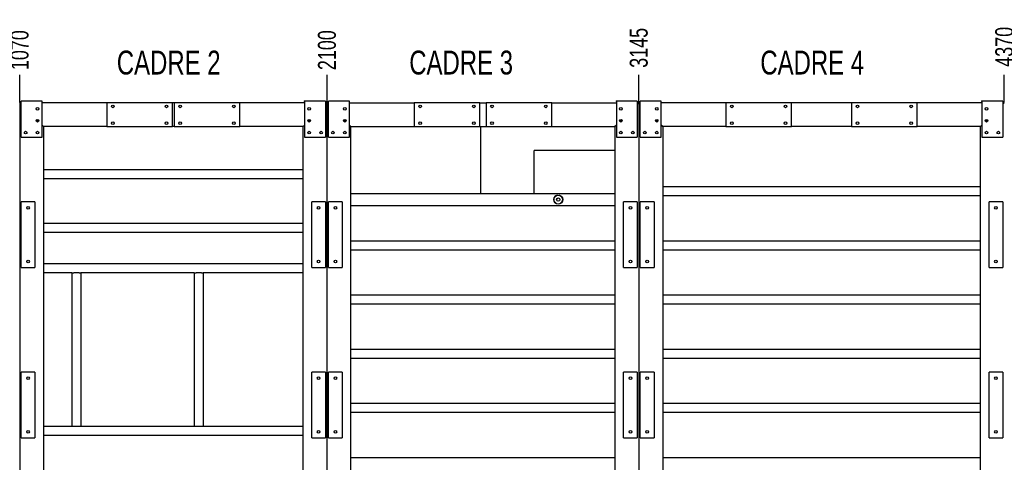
# Model space of a CAD drawing. Header units: millimetres. Extents: x 5 to 1226, y 5 to 415.
# Tile 4 of 61: x 93 to 258, y 144 to 219. Entities that reach past the tile are written whole.
import ezdxf

# ---------------------------------------------------------------- set-up
doc = ezdxf.new("R2010")
doc.units = ezdxf.units.MM
doc.header["$PDSIZE"] = -1
for name, color, linetype in [('COTES', 1, 'Continuous'), ('NOTES', 6, 'Continuous'), ('TRAIT-FINS', 9, 'Continuous')]:
    doc.layers.add(name, color=color, linetype=linetype)
doc.layers.add('TRAIT-FORT', color=4, linetype='Continuous', lineweight=25)
doc.styles.add('SLDTEXTSTYLE0', font='TXT', dxfattribs={"width": 0.75})
doc.dimstyles.new('SLDDIMSTYLE2', dxfattribs={"dimtxt": 3, "dimasz": 2, "dimexe": 0, "dimexo": 0.0625, "dimgap": 0.75, "dimtad": 0, "dimtih": 1, "dimtoh": 1, "dimdec": 0, "dimlfac": 20, "dimrnd": 1e-09, "dimzin": 12, "dimdsep": 46, "dimtxsty": 'SLDTEXTSTYLE0', "dimsah": 1, "dimcen": 0.09, "dimadec": 0, "dimazin": 3, "dimtfac": 1, "dimtdec": 0, "dimtofl": 0, "dimtmove": 0, "dimatfit": 3, "dimfxl": 1, "dimfrac": 2, "dimtolj": 1, "dimtzin": 12, "dimarcsym": 0})

# ---------------------------------------------------------------- blocks, each defined once
blk = doc.blocks.new('_D_100')
at = {"layer": 'COTES', "color": 0, "lineweight": -2, "transparency": 16777216}
blk.add_line((92.66, 204.8), (92.66, 209.44), dxfattribs=at)
at = {"layer": 'Defpoints', "color": 0, "transparency": 16777216}
for p in [(92.66, 209.44), (39.16, 204.74), (92.66, 204.74)]:
    blk.add_point(p, dxfattribs=at)
at = {"layer": 'COTES', "color": 0, "transparency": 16777216, "insert": (92.66, 213.56), "char_height": 3, "attachment_point": 5, "rotation": 90, "style": 'SLDTEXTSTYLE0'}
blk.add_mtext('\\A1;1070', dxfattribs=at)
blk = doc.blocks.new('_D_101')
at = {"layer": 'COTES', "color": 0, "lineweight": -2, "transparency": 16777216}
blk.add_line((144.16, 204.8), (144.16, 209.44), dxfattribs=at)
at = {"layer": 'Defpoints', "color": 0, "transparency": 16777216}
for p in [(144.16, 209.44), (39.16, 204.74), (144.16, 204.74)]:
    blk.add_point(p, dxfattribs=at)
at = {"layer": 'COTES', "color": 0, "transparency": 16777216, "insert": (144.16, 213.56), "char_height": 3, "attachment_point": 5, "rotation": 90, "style": 'SLDTEXTSTYLE0'}
blk.add_mtext('\\A1;2100', dxfattribs=at)
blk = doc.blocks.new('_D_102')
at = {"layer": 'COTES', "color": 0, "lineweight": -2, "transparency": 16777216}
blk.add_line((196.41, 204.8), (196.41, 209.44), dxfattribs=at)
at = {"layer": 'Defpoints', "color": 0, "transparency": 16777216}
for p in [(196.41, 209.44), (39.16, 204.74), (196.41, 204.74)]:
    blk.add_point(p, dxfattribs=at)
at = {"layer": 'COTES', "color": 0, "transparency": 16777216, "insert": (196.41, 213.94), "char_height": 3, "attachment_point": 5, "rotation": 90, "style": 'SLDTEXTSTYLE0'}
blk.add_mtext('\\A1;3145', dxfattribs=at)
blk = doc.blocks.new('_D_103')
at = {"layer": 'COTES', "color": 0, "lineweight": -2, "transparency": 16777216}
blk.add_line((257.66, 204.8), (257.66, 209.44), dxfattribs=at)
at = {"layer": 'Defpoints', "color": 0, "transparency": 16777216}
for p in [(257.66, 209.44), (39.16, 204.74), (257.66, 204.74)]:
    blk.add_point(p, dxfattribs=at)
at = {"layer": 'COTES', "color": 0, "transparency": 16777216, "insert": (257.66, 214.12), "char_height": 3, "attachment_point": 5, "rotation": 90, "style": 'SLDTEXTSTYLE0'}
blk.add_mtext('\\A1;4370', dxfattribs=at)
blk = doc.blocks.new('_D_104')
at = {"layer": 'COTES', "color": 0, "lineweight": -2, "transparency": 16777216}
blk.add_line((312.16, 204.8), (312.16, 209.44), dxfattribs=at)
at = {"layer": 'Defpoints', "color": 0, "transparency": 16777216}
for p in [(312.16, 209.44), (39.16, 204.74), (312.16, 204.74)]:
    blk.add_point(p, dxfattribs=at)
at = {"layer": 'COTES', "color": 0, "transparency": 16777216, "insert": (312.16, 214.12), "char_height": 3, "attachment_point": 5, "rotation": 90, "style": 'SLDTEXTSTYLE0'}
blk.add_mtext('\\A1;5460', dxfattribs=at)
blk = doc.blocks.new('_D_105')
at = {"layer": 'COTES', "color": 0, "lineweight": -2, "transparency": 16777216}
blk.add_line((366.16, 204.8), (366.16, 209.44), dxfattribs=at)
at = {"layer": 'Defpoints', "color": 0, "transparency": 16777216}
for p in [(366.16, 209.44), (39.16, 204.74), (366.16, 204.74)]:
    blk.add_point(p, dxfattribs=at)
at = {"layer": 'COTES', "color": 0, "transparency": 16777216, "insert": (366.16, 214.12), "char_height": 3, "attachment_point": 5, "rotation": 90, "style": 'SLDTEXTSTYLE0'}
blk.add_mtext('\\A1;6540', dxfattribs=at)

msp = doc.modelspace()

# ---------------------------------------------------------------- linework, layer by layer
at = {"layer": 'TRAIT-FINS'}
msp.add_circle((182.905, 188.5232), 0.75, dxfattribs=at)
at = {"layer": 'TRAIT-FORT', "lineweight": 25}
for p, q in [((92.9082, 204.7383), (92.6582, 204.7383)), ((92.9082, 204.4883), (92.6582, 204.7383)), ((92.6582, 204.7383), (92.6582, 61.2383)), ((92.6582, 204.7383), (92.9082, 204.4883)), ((96.4082, 204.9883), (92.9082, 204.9883)), ((92.9082, 198.9883), (92.9082, 204.9883)), ((96.4082, 198.9883), (96.4082, 204.9883)), ((107.2582, 204.7383), (96.4082, 204.7383)), ((118.2582, 204.7383), (107.2582, 204.7383)), ((107.2582, 204.7383), (107.2582, 200.7383)), ((118.5582, 204.7383), (118.2582, 204.7383)), ((118.2582, 200.7383), (118.2582, 204.7383)), ((129.5582, 204.7383), (118.5582, 204.7383)), ((118.5582, 204.7383), (118.5582, 200.7383)), ((140.4082, 204.7383), (129.5582, 204.7383)), ((129.5582, 200.7383), (129.5582, 204.7383)), ((140.4082, 204.9883), (140.4082, 198.9883)), ((143.9082, 204.9883), (140.4082, 204.9883)), ((143.9082, 204.9883), (143.9082, 198.9883)), ((144.1582, 204.7383), (143.9082, 204.7383)), ((144.1582, 204.7383), (143.9082, 204.4883)), ((143.9082, 204.4883), (144.1582, 204.7383)), ((144.4082, 204.4883), (144.1582, 204.7383)), ((144.1582, 204.7383), (144.4082, 204.7383)), ((144.1582, 61.2383), (144.1582, 204.7383)), ((144.1582, 204.7383), (144.4082, 204.4883)), ((147.9082, 204.9883), (144.4082, 204.9883)), ((144.4082, 198.9883), (144.4082, 204.9883)), ((147.9082, 198.9883), (147.9082, 204.9883)), ((147.9082, 204.7383), (158.7582, 204.7383)), ((158.7582, 204.7383), (158.7582, 200.7383)), ((169.7582, 204.7383), (158.7582, 204.7383)), ((169.7582, 204.7383), (170.8082, 204.7383)), ((169.7582, 200.7383), (169.7582, 204.7383)), ((181.8082, 204.7383), (170.8082, 204.7383)), ((170.8082, 204.7383), (170.8082, 200.7383)), ((181.8082, 204.7383), (192.6582, 204.7383)), ((181.8082, 200.7383), (181.8082, 204.7383)), ((192.6582, 204.9883), (192.6582, 198.9883)), ((196.1582, 204.9883), (192.6582, 204.9883)), ((196.1582, 204.9883), (196.1582, 198.9883)), ((196.1582, 204.7383), (196.4082, 204.7383)), ((196.4082, 204.7383), (196.1582, 204.4883)), ((196.1582, 204.4883), (196.4082, 204.7383)), ((196.6582, 204.7383), (196.4082, 204.7383)), ((196.6582, 204.4883), (196.4082, 204.7383)), ((196.4082, 204.7383), (196.4082, 61.2383)), ((196.4082, 204.7383), (196.6582, 204.4883)), ((200.1582, 204.9883), (196.6582, 204.9883)), ((196.6582, 198.9883), (196.6582, 204.9883)), ((200.1582, 198.9883), (200.1582, 204.9883)), ((211.0082, 204.7383), (200.1582, 204.7383)), ((211.0082, 204.7383), (211.0082, 200.7383)), ((222.0082, 204.7383), (211.0082, 204.7383)), ((232.0582, 204.7383), (222.0082, 204.7383)), ((222.0082, 200.7383), (222.0082, 204.7383)), ((243.0582, 204.7383), (232.0582, 204.7383)), ((232.0582, 204.7383), (232.0582, 200.7383)), ((253.9082, 204.7383), (243.0582, 204.7383)), ((243.0582, 200.7383), (243.0582, 204.7383)), ((253.9082, 204.9883), (253.9082, 198.9883)), ((257.4082, 204.9883), (253.9082, 204.9883)), ((257.4082, 204.9883), (257.4082, 198.9883)), ((257.4082, 204.4883), (257.6582, 204.7383)), ((257.6582, 204.7383), (257.4082, 204.7383)), ((257.6582, 204.7383), (257.4082, 204.4883)), ((95.8173, 201.5792), (95.4991, 201.8974)), ((141.3173, 201.8974), (140.9991, 201.5792)), ((147.3173, 201.5792), (146.9991, 201.8974)), ((193.5673, 201.8974), (193.2491, 201.5792)), ((199.5673, 201.5792), (199.2491, 201.8974)), ((254.4991, 201.5792), (254.8173, 201.8974)), ((96.6582, 200.7383), (96.4082, 200.9883)), ((96.4082, 200.9883), (96.6582, 200.7383)), ((107.2582, 200.7383), (96.6582, 200.7383)), ((96.6582, 200.7383), (96.6582, 135.9883)), ((107.2582, 200.7383), (118.2582, 200.7383)), ((118.5582, 200.7383), (118.2582, 200.7383)), ((118.5582, 200.7383), (129.5582, 200.7383)), ((140.1582, 200.7383), (129.5582, 200.7383)), ((140.4082, 200.9883), (140.1582, 200.7383)), ((140.1582, 200.7383), (140.4082, 200.9883)), ((140.1582, 135.9883), (140.1582, 200.7383)), ((148.1582, 200.7383), (147.9082, 200.9883)), ((147.9082, 200.9883), (148.1582, 200.7383)), ((148.1582, 200.7383), (158.7582, 200.7383)), ((148.1582, 189.5256), (148.1582, 200.7383)), ((158.7582, 200.7383), (169.7582, 200.7383)), ((169.7582, 200.7383), (170.8082, 200.7383)), ((169.9082, 189.5383), (169.9082, 200.7383)), ((170.8082, 200.7383), (181.8082, 200.7383)), ((181.8082, 200.7383), (192.4082, 200.7383)), ((192.6582, 200.9883), (192.4082, 200.7383)), ((192.4082, 200.7383), (192.6582, 200.9883)), ((192.4082, 200.7383), (192.4082, 189.5256)), ((200.4082, 200.7383), (200.1582, 200.9883)), ((200.1582, 200.9883), (200.4082, 200.7383)), ((211.0082, 200.7383), (200.4082, 200.7383)), ((200.4082, 200.7383), (200.4082, 135.9883)), ((211.0082, 200.7383), (222.0082, 200.7383)), ((232.0582, 200.7383), (222.0082, 200.7383)), ((232.0582, 200.7383), (243.0582, 200.7383)), ((253.6582, 200.7383), (243.0582, 200.7383)), ((253.6582, 200.7383), (253.9082, 200.9883)), ((253.9082, 200.9883), (253.6582, 200.7383)), ((253.6582, 135.9883), (253.6582, 200.7383)), ((92.9082, 198.9883), (96.4082, 198.9883)), ((140.4082, 198.9883), (143.9082, 198.9883)), ((144.4082, 198.9883), (147.9082, 198.9883)), ((192.6582, 198.9883), (196.1582, 198.9883)), ((196.6582, 198.9883), (200.1582, 198.9883)), ((253.9082, 198.9883), (257.4082, 198.9883)), ((192.4082, 196.7383), (178.8582, 196.7383)), ((178.8582, 189.5383), (178.8582, 196.7383)), ((140.1582, 193.4883), (96.6582, 193.4883)), ((140.1582, 191.9883), (96.6582, 191.9883)), ((253.6582, 190.645), (200.4082, 190.645)), ((95.2082, 188.1383), (92.9082, 188.1383)), ((92.9082, 177.1383), (92.9082, 188.1383)), ((95.2082, 188.1383), (95.2082, 177.1383)), ((141.6082, 177.1383), (141.6082, 188.1383)), ((143.9082, 188.1383), (141.6082, 188.1383)), ((143.9082, 188.1383), (143.9082, 177.1383)), ((146.7082, 188.1383), (144.4082, 188.1383)), ((144.4082, 177.1383), (144.4082, 188.1383)), ((146.7082, 188.1383), (146.7082, 177.1383)), ((148.1582, 189.5383), (192.4082, 189.5383)), ((148.1582, 189.1383), (148.1582, 189.5256)), ((148.1582, 187.9383), (148.1582, 189.1383)), ((192.4082, 189.5256), (192.4082, 189.1383)), ((192.4082, 189.1383), (192.4082, 187.9383)), ((196.1582, 188.1383), (193.8582, 188.1383)), ((193.8582, 177.1383), (193.8582, 188.1383)), ((196.1582, 188.1383), (196.1582, 177.1383)), ((198.9582, 188.1383), (196.6582, 188.1383)), ((196.6582, 177.1383), (196.6582, 188.1383)), ((198.9582, 188.1383), (198.9582, 177.1383)), ((253.6582, 189.145), (200.4082, 189.145)), ((257.4082, 188.1383), (255.1082, 188.1383)), ((255.1082, 177.1383), (255.1082, 188.1383)), ((257.4082, 188.1383), (257.4082, 177.1383)), ((148.1582, 187.551), (148.1582, 187.9383)), ((148.1582, 135.9883), (148.1582, 187.551)), ((148.1582, 187.5383), (192.4082, 187.5383)), ((183.3744, 187.9383), (183.3206, 187.9059)), ((192.4082, 187.9383), (192.4082, 187.551)), ((192.4082, 187.551), (192.4082, 135.9883)), ((140.1582, 184.4883), (96.6582, 184.4883)), ((140.1582, 182.9883), (96.6582, 182.9883)), ((192.4082, 181.5636), (148.1582, 181.5636)), ((253.6582, 181.5636), (200.4082, 181.5636)), ((192.4082, 180.0636), (148.1582, 180.0636)), ((253.6582, 180.0636), (200.4082, 180.0636)), ((92.9082, 177.1383), (95.2082, 177.1383)), ((140.1582, 177.7383), (96.6582, 177.7383)), ((141.6082, 177.1383), (143.9082, 177.1383)), ((144.4082, 177.1383), (146.7082, 177.1383)), ((193.8582, 177.1383), (196.1582, 177.1383)), ((196.6582, 177.1383), (198.9582, 177.1383)), ((255.1082, 177.1383), (257.4082, 177.1383)), ((101.4082, 176.2383), (96.6582, 176.2383)), ((101.4082, 176.2383), (101.4082, 150.4883)), ((101.4082, 176.2383), (101.7082, 176.2383)), ((102.6082, 176.2383), (101.7082, 176.2383)), ((102.6082, 176.2383), (102.9082, 176.2383)), ((121.9082, 176.2383), (102.9082, 176.2383)), ((102.9082, 176.2383), (102.9082, 150.4883)), ((121.9082, 176.2383), (121.9082, 150.4883)), ((121.9082, 176.2383), (122.2082, 176.2383)), ((123.1082, 176.2383), (122.2082, 176.2383)), ((123.1082, 176.2383), (123.4082, 176.2383)), ((140.1582, 176.2383), (123.4082, 176.2383)), ((123.4082, 176.2383), (123.4082, 150.4883)), ((192.4082, 172.4823), (148.1582, 172.4823)), ((253.6582, 172.4823), (200.4082, 172.4823)), ((192.4082, 170.9823), (148.1582, 170.9823)), ((253.6582, 170.9823), (200.4082, 170.9823)), ((192.4082, 163.401), (148.1582, 163.401)), ((253.6582, 163.401), (200.4082, 163.401)), ((192.4082, 161.901), (148.1582, 161.901)), ((253.6582, 161.901), (200.4082, 161.901)), ((95.2082, 159.5883), (92.9082, 159.5883)), ((92.9082, 148.5883), (92.9082, 159.5883)), ((95.2082, 159.5883), (95.2082, 148.5883)), ((141.6082, 148.5883), (141.6082, 159.5883)), ((143.9082, 159.5883), (141.6082, 159.5883)), ((143.9082, 159.5883), (143.9082, 148.5883)), ((146.7082, 159.5883), (144.4082, 159.5883)), ((144.4082, 148.5883), (144.4082, 159.5883)), ((146.7082, 159.5883), (146.7082, 148.5883)), ((193.8582, 148.5883), (193.8582, 159.5883)), ((196.1582, 159.5883), (193.8582, 159.5883)), ((196.1582, 159.5883), (196.1582, 148.5883)), ((196.6582, 148.5883), (196.6582, 159.5883)), ((198.9582, 159.5883), (196.6582, 159.5883)), ((198.9582, 159.5883), (198.9582, 148.5883)), ((255.1082, 148.5883), (255.1082, 159.5883)), ((257.4082, 159.5883), (255.1082, 159.5883)), ((257.4082, 159.5883), (257.4082, 148.5883)), ((192.4082, 154.3196), (148.1582, 154.3196)), ((253.6582, 154.3196), (200.4082, 154.3196)), ((192.4082, 152.8196), (148.1582, 152.8196)), ((253.6582, 152.8196), (200.4082, 152.8196)), ((101.4082, 150.4883), (96.6582, 150.4883)), ((101.7082, 150.4883), (101.4082, 150.4883)), ((102.6082, 150.4883), (101.7082, 150.4883)), ((102.9082, 150.4883), (102.6082, 150.4883)), ((121.9082, 150.4883), (102.9082, 150.4883)), ((122.2082, 150.4883), (121.9082, 150.4883)), ((123.1082, 150.4883), (122.2082, 150.4883)), ((123.4082, 150.4883), (123.1082, 150.4883)), ((140.1582, 150.4883), (123.4082, 150.4883)), ((92.9082, 148.5883), (95.2082, 148.5883)), ((140.1582, 148.9883), (96.6582, 148.9883)), ((141.6082, 148.5883), (143.9082, 148.5883)), ((144.4082, 148.5883), (146.7082, 148.5883)), ((193.8582, 148.5883), (196.1582, 148.5883)), ((196.6582, 148.5883), (198.9582, 148.5883)), ((255.1082, 148.5883), (257.4082, 148.5883)), ((192.4082, 145.2383), (148.1582, 145.2383)), ((253.6582, 145.2383), (200.4082, 145.2383))]:
    msp.add_line(p, q, dxfattribs=at)
for centre, radius in [((95.6582, 203.7383), 0.225), ((108.2582, 204.1383), 0.225), ((117.2582, 204.1383), 0.225), ((119.5582, 204.1383), 0.225), ((128.5582, 204.1383), 0.225), ((141.1582, 203.7383), 0.225), ((147.1582, 203.7383), 0.225), ((159.7582, 204.1383), 0.225), ((168.7582, 204.1383), 0.225), ((171.8082, 204.1383), 0.225), ((180.8082, 204.1383), 0.225), ((193.4082, 203.7383), 0.225), ((199.4082, 203.7383), 0.225), ((212.0082, 204.1383), 0.225), ((221.0082, 204.1383), 0.225), ((233.0582, 204.1383), 0.225), ((242.0582, 204.1383), 0.225), ((254.6582, 203.7383), 0.225), ((95.6582, 201.7383), 0.225), ((108.2582, 201.3383), 0.225), ((117.2582, 201.3383), 0.225), ((119.5582, 201.3383), 0.225), ((128.5582, 201.3383), 0.225), ((141.1582, 201.7383), 0.225), ((147.1582, 201.7383), 0.225), ((159.7582, 201.3383), 0.225), ((168.7582, 201.3383), 0.225), ((171.8082, 201.3383), 0.225), ((180.8082, 201.3383), 0.225), ((193.4082, 201.7383), 0.225), ((199.4082, 201.7383), 0.225), ((212.0082, 201.3383), 0.225), ((221.0082, 201.3383), 0.225), ((233.0582, 201.3383), 0.225), ((242.0582, 201.3383), 0.225), ((254.6582, 201.7383), 0.225), ((93.6582, 199.7383), 0.225), ((95.6582, 199.7383), 0.225), ((141.1582, 199.7383), 0.225), ((143.1582, 199.7383), 0.225), ((145.1582, 199.7383), 0.225), ((147.1582, 199.7383), 0.225), ((193.4082, 199.7383), 0.225), ((195.4082, 199.7383), 0.225), ((197.4082, 199.7383), 0.225), ((199.4082, 199.7383), 0.225), ((254.6582, 199.7383), 0.225), ((256.6582, 199.7383), 0.225), ((182.905, 188.5232), 0.75), ((182.905, 188.5232), 0.2679), ((94.0582, 187.1383), 0.225), ((142.7582, 187.1383), 0.225), ((145.5582, 187.1383), 0.225), ((195.0082, 187.1383), 0.225), ((197.8082, 187.1383), 0.225), ((256.2582, 187.1383), 0.225), ((94.0582, 178.1383), 0.225), ((142.7582, 178.1383), 0.225), ((145.5582, 178.1383), 0.225), ((195.0082, 178.1383), 0.225), ((197.8082, 178.1383), 0.225), ((256.2582, 178.1383), 0.225), ((94.0582, 158.5883), 0.225), ((142.7582, 158.5883), 0.225), ((145.5582, 158.5883), 0.225), ((195.0082, 158.5883), 0.225), ((197.8082, 158.5883), 0.225), ((256.2582, 158.5883), 0.225), ((94.0582, 149.5883), 0.225), ((142.7582, 149.5883), 0.225), ((145.5582, 149.5883), 0.225), ((195.0082, 149.5883), 0.225), ((197.8082, 149.5883), 0.225), ((256.2582, 149.5883), 0.225)]:
    msp.add_circle(centre, radius, dxfattribs=at)
for start, end in [(124.906081, 231.252231), (308.747769, 55.093919)]:
    msp.add_arc((182.905, 188.5232), 0.75, start, end, dxfattribs=at)
for points, knots in [([(182.4758, 189.1383), (182.5341, 189.173), (182.6274, 189.2285), (182.7714, 189.2628), (182.8548, 189.2758), (182.8978, 189.2728), (182.9007, 189.2726)], [0, 0, 0, 0, 0.44678218, 0.71411324, 0.98134165, 1, 1, 1, 1]), ([(183.0414, 189.2589), (183.0731, 189.2525), (183.1411, 189.2388), (183.2399, 189.1978), (183.3027, 189.1581), (183.3341, 189.1383)], [0, 0, 0, 0, 0.30294827, 0.65158923, 1, 1, 1, 1]), ([(182.6198, 187.8297), (182.6194, 187.8298), (182.5817, 187.842), (182.5187, 187.8777), (182.4612, 187.9196), (182.4355, 187.9383)], [0, 0, 0, 0, 0.00516565, 0.5568814, 1, 1, 1, 1])]:
    msp.add_open_spline(points, degree=3, knots=knots, dxfattribs=at)
for p in [(140.4082, 204.9883), (192.6582, 204.9883), (253.9082, 204.9883)]:
    msp.add_point(p, dxfattribs=at)

# ---------------------------------------------------------------- texts
at = {"layer": 'NOTES', "char_height": 4, "attachment_point": 1, "style": 'SLDTEXTSTYLE0'}
for s, insert in [('CADRE 2', (108.9341, 213.4803)), ('CADRE 3', (157.9411, 213.4803)), ('CADRE 4', (216.7729, 213.4803))]:
    msp.add_mtext(s, dxfattribs=dict(at, insert=insert))

# ---------------------------------------------------------------- dimensions: what is measured, and where the dimension line sits
at = {"layer": 'COTES'}
for feature_location, picture, middle in [((257.6582, 204.7383), '_D_103', (257.6582, 214.1226)), ((312.1582, 204.7383), '_D_104', (312.1582, 214.1226)), ((366.1582, 204.7383), '_D_105', (366.1582, 214.1226)), ((196.4082, 204.7383), '_D_102', (196.4082, 213.9351)), ((92.6582, 204.7383), '_D_100', (92.6582, 213.5601)), ((144.1582, 204.7383), '_D_101', (144.1582, 213.5601))]:
    dim = msp.add_ordinate_dim(feature_location=feature_location, offset=(0, 4.6968), dtype=1, origin=(39.1582, 204.7383), dimstyle='SLDDIMSTYLE2', dxfattribs=at)
    dim.commit()
    dim.dimension.update_dxf_attribs({"geometry": picture, "text_midpoint": middle})

doc.saveas('drawing.dxf')
